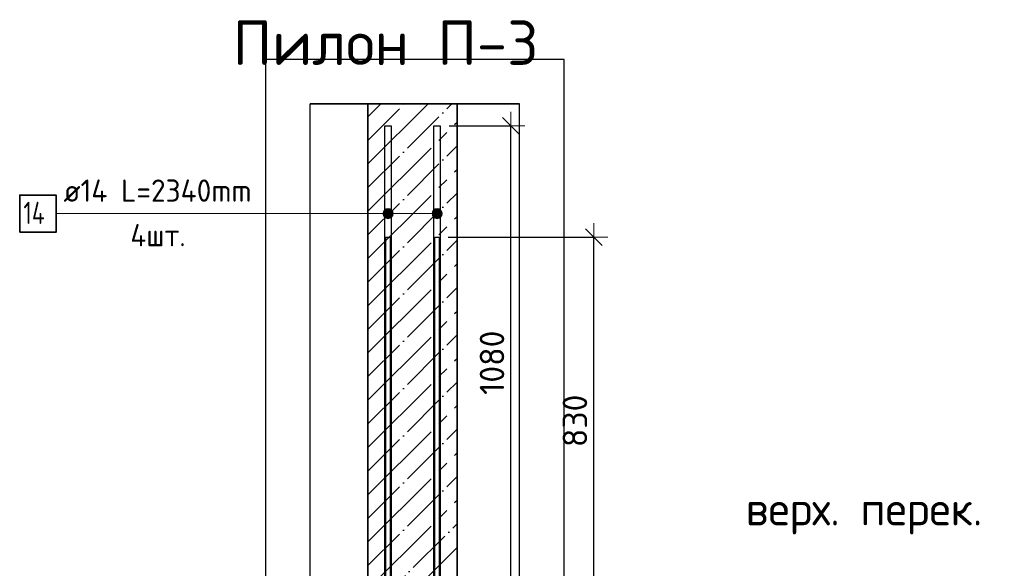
# Model space of a CAD drawing. Header units: millimetres. Extents: x -3026 to 47325, y -2839 to 55854.
# Tile 105 of 130: x 29324 to 31534, y 47588 to 48820. Entities that reach past the tile are written whole.
import ezdxf

# ---------------------------------------------------------------- set-up
doc = ezdxf.new("R2010")
doc.units = ezdxf.units.MM
doc.header["$PDMODE"] = 65
doc.linetypes.add('______11', pattern=[125, 100, -12.5, 0, -12.5])
doc.linetypes.add('______5', pattern=[275, 200, -25, 25, -25])
for name, color, linetype, lineweight in [('Standard', 7, 'Continuous', 25), ('Арм.стержн. вертикальными 1', 22, 'Continuous', 35), ('Высотная отметки_ общее', 7, 'Continuous', 13), ('Размерная линия_ общее', 7, 'Continuous', 13)]:
    doc.layers.add(name, color=color, linetype=linetype, lineweight=lineweight)
doc.layers.add('Арм.стержн. вертикальными 2', color=7, linetype='Continuous', lineweight=35, true_color=0x006e00)
doc.styles.add('ISOCPEUR', font='ISOCPEUR')
doc.dimstyles.new('DIMSTYLE_3', dxfattribs={"dimtxt": 55, "dimasz": 62.5, "dimexe": 0, "dimexo": 0, "dimgap": 27.5, "dimtad": 2, "dimdec": 0, "dimrnd": 5, "dimzin": 12, "dimdsep": 46, "dimtxsty": 'ISOCPEUR', "dimblk1": 'ALL_ML_STRICH', "dimblk2": 'ALL_ML_STRICH', "dimsah": 1, "dimcen": 0, "dimclrd": 7, "dimclre": 256, "dimclrt": 7, "dimadec": 0, "dimazin": 0, "dimtfac": 1, "dimtdec": 0, "dimtix": 1, "dimtmove": 2, "dimatfit": 3, "dimfxl": 0, "dimtzin": 0, "dimlwd": 0, "dimlwe": -3, "dimarcsym": 0})

# ---------------------------------------------------------------- blocks, each defined once
blk = doc.blocks.new('COMPLEX_ELEVATIONDIM_3')
at = {"layer": 'Высотная отметки_ общее', "color": 7, "linetype": 'Continuous', "lineweight": 13, "transparency": 33554687, "insert": (30953.4, 47664.4), "char_height": 75, "width": 598.581, "attachment_point": 7, "style": 'ISOCPEUR'}
blk.add_mtext('\\W0.97;верх. перек.', dxfattribs=at)
blk = doc.blocks.new('ALL_ML_STRICH')
at = {"color": 0, "linetype": 'ByBlock', "lineweight": -2}
for p, q in [((0, -0.5), (0, 0.5)), ((-1, 0), (0.5, 0)), ((-0.3, -0.3), (0.3, 0.3))]:
    blk.add_line(p, q, dxfattribs=at)
blk = doc.blocks.new('*D89')
at = {"layer": 'DEFPOINTS', "color": 7, "linetype": 'Continuous', "lineweight": 13, "transparency": 33554687}
for p in [(30265.9, 48331.6), (30305.9, 47501.6), (30612.8, 47501.6)]:
    blk.add_point(p, dxfattribs=at)
at = {"layer": 'Размерная линия_ общее', "color": 253, "linetype": 'Continuous', "lineweight": -2, "true_color": 0xa0a0a0, "transparency": 33554687}
for p, q in [((30285.9, 48331.6), (30612.8, 48331.6)), ((30325.9, 47501.6), (30612.8, 47501.6))]:
    blk.add_line(p, q, dxfattribs=at)
at = {"layer": 'Размерная линия_ общее', "color": 7, "linetype": 'Continuous', "lineweight": -2, "transparency": 33554687}
blk.add_line((30612.8, 47501.6), (30612.8, 48331.6), dxfattribs=at)
at = {"layer": 'Размерная линия_ общее', "color": 7, "linetype": 'Continuous', "lineweight": 13, "transparency": 33554687, "xscale": 62.5, "yscale": 62.5, "zscale": 62.5}
for p, rotation in [((30612.8, 48331.6), 90), ((30612.8, 47501.6), 270)]:
    blk.add_blockref('ALL_ML_STRICH', p, dxfattribs=dict(at, rotation=rotation))
at = {"layer": 'Размерная линия_ общее', "color": 7, "linetype": 'Continuous', "lineweight": 13, "transparency": 33554687, "insert": (30570.3, 47919.3), "char_height": 55, "width": 165, "attachment_point": 5, "rotation": 90, "style": 'ISOCPEUR'}
blk.add_mtext('\\A1;{830}', dxfattribs=at)
blk = doc.blocks.new('*D92')
at = {"layer": 'DEFPOINTS', "color": 7, "linetype": 'Continuous', "lineweight": 13, "transparency": 33554687}
for p in [(30267.9, 48581.6), (30305.9, 47501.6), (30426.7, 47501.6)]:
    blk.add_point(p, dxfattribs=at)
at = {"layer": 'Размерная линия_ общее', "color": 253, "linetype": 'Continuous', "lineweight": -2, "true_color": 0xa0a0a0, "transparency": 33554687}
for p, q in [((30287.9, 48581.6), (30426.7, 48581.6)), ((30325.9, 47501.6), (30426.7, 47501.6))]:
    blk.add_line(p, q, dxfattribs=at)
at = {"layer": 'Размерная линия_ общее', "color": 7, "linetype": 'Continuous', "lineweight": -2, "transparency": 33554687}
blk.add_line((30426.7, 47501.6), (30426.7, 48581.6), dxfattribs=at)
at = {"layer": 'Размерная линия_ общее', "color": 7, "linetype": 'Continuous', "lineweight": 13, "transparency": 33554687, "xscale": 62.5, "yscale": 62.5, "zscale": 62.5}
for p, rotation in [((30426.7, 48581.6), 90), ((30426.7, 47501.6), 270)]:
    blk.add_blockref('ALL_ML_STRICH', p, dxfattribs=dict(at, rotation=rotation))
at = {"layer": 'Размерная линия_ общее', "color": 7, "linetype": 'Continuous', "lineweight": 13, "transparency": 33554687, "insert": (30384.2, 48049.8), "char_height": 55, "width": 220, "attachment_point": 5, "rotation": 90, "style": 'ISOCPEUR'}
blk.add_mtext('\\A1;{1080}', dxfattribs=at)

msp = doc.modelspace()

# ---------------------------------------------------------------- hatches: boundary and pattern name
at = {"layer": 'Арм.стержн. вертикальными 2', "linetype": 'Continuous', "lineweight": 13, "transparency": 33554687}
for points in [[(30141.2, 48378.9), (30141.2, 48390.2), (30139.6, 48384.5)], [(30141.2, 48378.9), (30141.2, 48390.2), (30139.6, 48384.5)], [(30141.2, 48390.2), (30145.2, 48374.9), (30145.2, 48394.2)], [(30141.2, 48390.2), (30145.2, 48374.9), (30145.2, 48394.2)], [(30141.2, 48390.2), (30141.2, 48378.9), (30145.2, 48374.9)], [(30141.2, 48390.2), (30141.2, 48378.9), (30145.2, 48374.9)], [(30145.2, 48394.2), (30150.9, 48373.3), (30150.9, 48395.8)], [(30145.2, 48394.2), (30150.9, 48373.3), (30150.9, 48395.8)], [(30145.2, 48394.2), (30145.2, 48374.9), (30150.9, 48373.3)], [(30145.2, 48394.2), (30145.2, 48374.9), (30150.9, 48373.3)], [(30150.9, 48395.8), (30150.9, 48373.3), (30156.5, 48374.9)], [(30150.9, 48395.8), (30156.5, 48374.9), (30156.5, 48394.2)], [(30150.9, 48395.8), (30150.9, 48373.3), (30156.5, 48374.9)], [(30150.9, 48395.8), (30156.5, 48374.9), (30156.5, 48394.2)], [(30156.5, 48394.2), (30156.5, 48374.9), (30160.5, 48378.9)], [(30156.5, 48394.2), (30160.5, 48378.9), (30160.5, 48390.2)], [(30156.5, 48394.2), (30156.5, 48374.9), (30160.5, 48378.9)], [(30156.5, 48394.2), (30160.5, 48378.9), (30160.5, 48390.2)], [(30160.5, 48390.2), (30160.5, 48378.9), (30162.1, 48384.5)], [(30160.5, 48390.2), (30160.5, 48378.9), (30162.1, 48384.5)], [(30251.2, 48378.9), (30251.2, 48390.2), (30249.6, 48384.5)], [(30251.2, 48378.9), (30251.2, 48390.2), (30249.6, 48384.5)], [(30251.2, 48390.2), (30255.2, 48374.9), (30255.2, 48394.2)], [(30251.2, 48390.2), (30255.2, 48374.9), (30255.2, 48394.2)], [(30251.2, 48390.2), (30251.2, 48378.9), (30255.2, 48374.9)], [(30251.2, 48390.2), (30251.2, 48378.9), (30255.2, 48374.9)], [(30255.2, 48394.2), (30260.9, 48373.3), (30260.9, 48395.8)], [(30255.2, 48394.2), (30260.9, 48373.3), (30260.9, 48395.8)], [(30255.2, 48394.2), (30255.2, 48374.9), (30260.9, 48373.3)], [(30255.2, 48394.2), (30255.2, 48374.9), (30260.9, 48373.3)], [(30260.9, 48395.8), (30260.9, 48373.3), (30266.5, 48374.9)], [(30260.9, 48395.8), (30266.5, 48374.9), (30266.5, 48394.2)], [(30260.9, 48395.8), (30260.9, 48373.3), (30266.5, 48374.9)], [(30260.9, 48395.8), (30266.5, 48374.9), (30266.5, 48394.2)], [(30266.5, 48394.2), (30266.5, 48374.9), (30270.5, 48378.9)], [(30266.5, 48394.2), (30270.5, 48378.9), (30270.5, 48390.2)], [(30266.5, 48394.2), (30266.5, 48374.9), (30270.5, 48378.9)], [(30266.5, 48394.2), (30270.5, 48378.9), (30270.5, 48390.2)], [(30270.5, 48390.2), (30270.5, 48378.9), (30272.1, 48384.5)], [(30270.5, 48390.2), (30270.5, 48378.9), (30272.1, 48384.5)]]:
    msp.add_hatch(color=7, dxfattribs=at).paths.add_polyline_path(points)

# ---------------------------------------------------------------- linework, layer by layer
at = {"color": 52, "linetype": 'Continuous', "lineweight": -3, "transparency": 33554687}
for p, q in [((29975.8, 43743.4), (29975.8, 48630.8)), ((29975.8, 43743.4), (29975.8, 48630.8)), ((30445.8, 48630.8), (29975.8, 48630.8)), ((29975.8, 48630.8), (30445.8, 48630.8)), ((30445.8, 43743.4), (30445.8, 48630.8)), ((30445.8, 43743.4), (30445.8, 48630.8))]:
    msp.add_line(p, q, dxfattribs=at)
at = {"color": 7, "linetype": 'Continuous', "lineweight": 25, "transparency": 33554687}
msp.add_line((30355.9, 48630.8), (30055.9, 48630.8), dxfattribs=at)
at = {"color": 253, "linetype": '______11', "lineweight": -3, "true_color": 0xababab, "transparency": 33554687}
for p, q in [((30105.9, 48442.9), (30293.7, 48630.8)), ((30105.9, 48549), (30187.6, 48630.8)), ((30105.9, 48336.9), (30305.9, 48536.9)), ((30105.9, 48230.8), (30305.9, 48430.8)), ((30105.9, 48124.7), (30305.9, 48324.7)), ((30105.9, 48018.7), (30305.9, 48218.7)), ((30105.9, 47912.6), (30305.9, 48112.6)), ((30105.9, 47806.5), (30305.9, 48006.5)), ((30105.9, 47700.5), (30305.9, 47900.5)), ((30105.9, 47594.4), (30305.9, 47794.4)), ((30119.1, 47501.6), (30305.9, 47688.3))]:
    msp.add_line(p, q, dxfattribs=at)
at = {"color": 253, "linetype": '______5', "lineweight": -3, "true_color": 0xababab, "transparency": 33554687}
for p, q in [((30105.9, 48496), (30240.7, 48630.8)), ((30105.9, 48602), (30134.6, 48630.8)), ((30105.9, 48389.9), (30305.9, 48589.9)), ((30105.9, 48283.8), (30305.9, 48483.8)), ((30105.9, 48177.8), (30305.9, 48377.8)), ((30105.9, 48071.7), (30305.9, 48271.7)), ((30105.9, 47965.6), (30305.9, 48165.6)), ((30105.9, 47859.6), (30305.9, 48059.6)), ((30105.9, 47753.5), (30305.9, 47953.5)), ((30105.9, 47647.4), (30305.9, 47847.4)), ((30105.9, 47541.4), (30305.9, 47741.4)), ((30172.1, 47501.6), (30305.9, 47635.3))]:
    msp.add_line(p, q, dxfattribs=at)
at = {"color": 7, "linetype": 'Continuous', "lineweight": 35, "transparency": 33554687}
for p, q in [((30105.9, 48630.8), (30105.9, 47501.6)), ((30305.9, 47501.6), (30305.9, 48630.8))]:
    msp.add_line(p, q, dxfattribs=at)
at = {"layer": 'Standard', "color": 7, "linetype": 'Continuous', "lineweight": 25, "transparency": 33554687}
msp.add_lwpolyline([(29875.8, 43643.4), (30545.8, 43643.4), (30545.8, 48730.8), (29875.8, 48730.8), (29875.8, 43643.4)], dxfattribs=at)
at = {"layer": 'Арм.стержн. вертикальными 1', "color": 4, "linetype": 'Continuous', "lineweight": 25, "transparency": 33554687}
for points in [[(30145.9, 44201.6), (30145.9, 48331.6), (30155.9, 48331.6), (30155.9, 44201.6), (30145.9, 44201.6)], [(30145.9, 44201.6), (30145.9, 48331.6), (30155.9, 48331.6), (30155.9, 44201.6), (30145.9, 44201.6)], [(30255.9, 44201.6), (30255.9, 48331.6), (30265.9, 48331.6), (30265.9, 44201.6), (30255.9, 44201.6)], [(30255.9, 44201.6), (30255.9, 48331.6), (30265.9, 48331.6), (30265.9, 44201.6), (30255.9, 44201.6)]]:
    msp.add_lwpolyline(points, dxfattribs=at)
at = {"layer": 'Арм.стержн. вертикальными 2', "color": 7, "linetype": 'Continuous', "lineweight": 13, "transparency": 33554687}
for p, q in [((30150.9, 48395.8), (30150.9, 48395.8)), ((30150.9, 48395.8), (30150.9, 48395.8)), ((30260.9, 48395.8), (30260.9, 48395.8)), ((30260.9, 48395.8), (30260.9, 48395.8)), ((29406, 48384.5), (30016, 48384.5)), ((30016, 48384.5), (30260.9, 48384.5)), ((30016, 48384.5), (30150.9, 48384.5)), ((30016, 48384.5), (30260.9, 48384.5)), ((30016, 48384.5), (30150.9, 48384.5)), ((30139.6, 48384.5), (30139.6, 48384.5)), ((30139.6, 48384.5), (30139.6, 48384.5)), ((30150.9, 48373.3), (30150.9, 48373.3)), ((30150.9, 48373.3), (30150.9, 48373.3)), ((30162.1, 48384.5), (30162.1, 48384.5)), ((30162.1, 48384.5), (30162.1, 48384.5)), ((30249.6, 48384.5), (30249.6, 48384.5)), ((30249.6, 48384.5), (30249.6, 48384.5)), ((30260.9, 48373.3), (30260.9, 48373.3)), ((30260.9, 48373.3), (30260.9, 48373.3)), ((30272.1, 48384.5), (30272.1, 48384.5)), ((30272.1, 48384.5), (30272.1, 48384.5))]:
    msp.add_line(p, q, dxfattribs=at)
at = {"layer": 'Арм.стержн. вертикальными 2', "color": 7, "linetype": 'Continuous', "lineweight": 25, "transparency": 33554687}
for points in [[(30157.9, 48581.6), (30157.9, 46241.6), (30143.9, 46241.6), (30143.9, 48581.6), (30157.9, 48581.6)], [(30157.9, 48581.6), (30157.9, 46241.6), (30143.9, 46241.6), (30143.9, 48581.6), (30157.9, 48581.6)], [(30267.9, 48581.6), (30267.9, 46241.6), (30253.9, 46241.6), (30253.9, 48581.6), (30267.9, 48581.6)], [(30267.9, 48581.6), (30267.9, 46241.6), (30253.9, 46241.6), (30253.9, 48581.6), (30267.9, 48581.6)]]:
    msp.add_lwpolyline(points, dxfattribs=at)
at = {"layer": 'Арм.стержн. вертикальными 2', "color": 7, "linetype": 'Continuous', "lineweight": 35, "transparency": 33554687}
msp.add_lwpolyline([(29324.4, 48342.9), (29406, 48342.9), (29406, 48426.2), (29324.4, 48426.2), (29324.4, 48342.9)], dxfattribs=at)
at = {"layer": 'Арм.стержн. вертикальными 2', "color": 7, "linetype": 'Continuous', "lineweight": 13, "transparency": 33554687}
for centre in [(30150.9, 48384.5), (30150.9, 48384.5), (30260.9, 48384.5), (30260.9, 48384.5)]:
    msp.add_circle(centre, 11.3, dxfattribs=at)

# ---------------------------------------------------------------- block references
at = {"layer": 'Высотная отметки_ общее', "color": 7, "linetype": 'Continuous', "lineweight": 13, "transparency": 33554687}
msp.add_blockref('COMPLEX_ELEVATIONDIM_3', (0, 0), dxfattribs=at)

# ---------------------------------------------------------------- texts
at = {"layer": 'Standard', "color": 7, "linetype": 'Continuous', "lineweight": 13, "transparency": 33554687, "insert": (29802.2, 48768.1), "char_height": 100, "width": 688.485, "attachment_point": 4, "style": 'ISOCPEUR'}
msp.add_mtext('\\A1;{\\fISOCPEUR|i0|b0;\\H100.000000;\\W1.000000;\\C7;Пилон П-3}\\P', dxfattribs=at)
at = {"layer": 'Арм.стержн. вертикальными 2', "color": 7, "linetype": 'Continuous', "lineweight": 25, "transparency": 33554687, "char_height": 50, "attachment_point": 7, "style": 'ISOCPEUR'}
for s, insert, width in [('\\W0.96;ø14 L=2340mm ', (29422.7, 48411.2), 498.795), ('\\W0.76;14', (29332.7, 48361.2), 84.094), ('\\W0.95;4шт. ', (29572.7, 48311.2), 198.596)]:
    msp.add_mtext(s, dxfattribs=dict(at, insert=insert, width=width))

# ---------------------------------------------------------------- dimensions: what is measured, and where the dimension line sits
at = {"layer": 'Размерная линия_ общее', "color": 7, "linetype": 'Continuous', "lineweight": 13, "transparency": 33554687}
for base, p2, picture, middle in [((30426.7, 48581.6), (30287.9, 48581.6), '*D92', (30384.2, 48049.8)), ((30612.8, 48331.6), (30285.9, 48331.6), '*D89', (30570.3, 47919.3))]:
    dim = msp.add_linear_dim(base=base, p1=(30325.9, 47501.6), p2=p2, angle=90, dimstyle='DIMSTYLE_3', override={"dimpost": '<>', "dimclrd": 7, "dimclre": 253, "dimclrt": 7, "dimlwd": 0, "dimlwe": 65533}, dxfattribs=at)
    dim.commit()
    dim.dimension.update_dxf_attribs({"geometry": picture, "text_midpoint": middle, "dimtype": 160})

doc.saveas('drawing.dxf')
